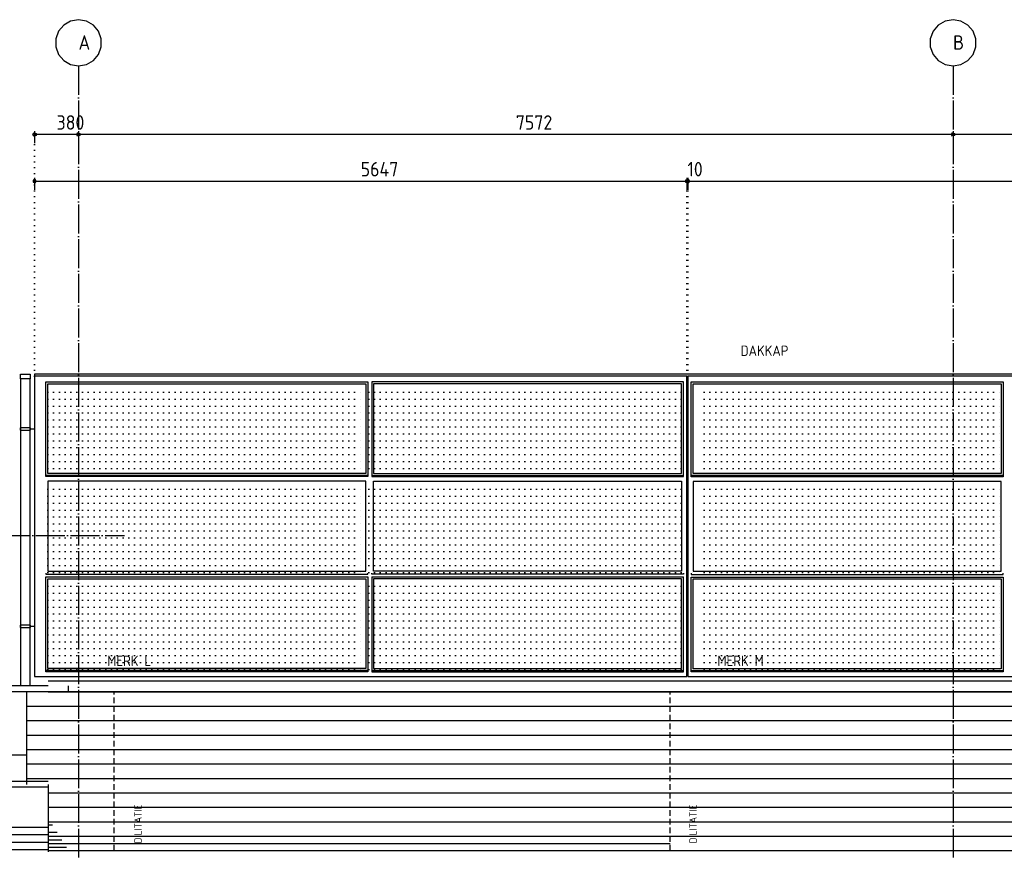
# Model space of a CAD drawing. Extents: x -52900 to 20500, y -12590 to 19148.
# Tile 28 of 39: x -9374 to -849, y 11950 to 19148. Entities that reach past the tile are written whole.
import ezdxf

# ---------------------------------------------------------------- set-up
doc = ezdxf.new("R2010")
doc.units = 0
doc.header["$MEASUREMENT"] = 0
for name, pattern in [('DASHDOT', [300, 250, -25, 0, -25]), ('DASHED', [75, 50, -25]), ('DOT', [50, 0, -50])]:
    doc.linetypes.add(name, pattern=pattern)
for name, color, linetype in [('LAYER01', 7, 'CONTINUOUS'), ('LAYER02', 7, 'CONTINUOUS'), ('LAYER107', 2, 'DOT'), ('LAYER28', 1, 'CONTINUOUS'), ('LAYER30', 1, 'CONTINUOUS'), ('LAYER52', 7, 'DASHED')]:
    doc.layers.add(name, color=color, linetype=linetype)
doc.styles.get("Standard").update_dxf_attribs({"font": 'isocp.shx'})

msp = doc.modelspace()

# ---------------------------------------------------------------- linework, layer by layer
at = {"layer": 'LAYER01', "color": 1, "linetype": 'DASHDOT'}
for p, q in [((-8864.4371, 18747.84395), (-8864.4371, 7180.8426)), ((-1292.43925, 18747.84395), (-1292.43925, 7180.8426))]:
    msp.add_line(p, q, dxfattribs=at)
at = {"layer": 'LAYER01', "color": 5, "linetype": 'Continuous'}
for p, q in [((-9368.1885, 16080.8441), (-9283.18785, 16080.8441)), ((-9368.1885, 16039.96885), (-9368.1885, 16080.8441)), ((-9283.18785, 16039.96885), (-9368.1885, 16039.96885)), ((-9283.18785, 16080.8441), (-9283.18785, 16039.96885)), ((-9128.4378, 13330.8426), (13130.56335, 13330.8426)), ((-9314.4371, 13205.8426), (13130.56335, 13205.8426)), ((-9314.4371, 13080.8441), (13130.56335, 13080.8441)), ((-9314.4371, 12955.84565), (13130.56335, 12955.84565)), ((-9314.4371, 12830.8426), (13130.56335, 12830.8426)), ((-9314.4371, 12705.84335), (13130.56335, 12705.84335)), ((-44258.313, 12556.84205), (-9128.4378, 12556.84205)), ((-9314.4371, 12580.8449), (13130.56335, 12580.8449)), ((-9128.4378, 12503.84445), (-44258.313, 12503.84445)), ((-9128.4378, 12455.8426), (13130.56335, 12455.8426)), ((-9128.4378, 12330.84335), (13130.56335, 12330.84335)), ((-9128.4378, 12240.84475), (-9128.4378, 11943.8446)), ((-9128.4378, 12205.8441), (13130.56335, 12205.8441)), ((-9128.4378, 12155.8441), (-44258.313, 12155.8441)), ((-9128.4378, 12080.8449), (-3741.43715, 12080.8449)), ((-3741.43715, 12080.8449), (13130.56335, 12080.8449)), ((-9128.4378, 12018.3441), (-3741.43715, 12018.3441)), ((-9128.4378, 12018.3441), (-3741.43715, 12018.3441)), ((-9128.4378, 11955.8426), (-3741.43715, 11955.8426)), ((-3741.43715, 11955.8426), (2421.87155, 11955.8426))]:
    msp.add_line(p, q, dxfattribs=at)
at = {"layer": 'LAYER01', "color": 1, "linetype": 'Continuous'}
for p, q in [((13089.55995, 16080.8441), (-9245.43685, 16080.8441)), ((-9245.43685, 16080.8441), (-9245.43685, 16063.8443)), ((13130.56335, 13330.8426), (-11718.3136, 13330.8426)), ((-9314.4371, 13330.8426), (-9314.4371, 12528.8597)), ((-8954.4388, 13380.84565), (-8954.4388, 13330.8426)), ((-8954.4388, 13330.8426), (13130.56335, 13330.8426)), ((-11718.3136, 12785.8452), (-9314.4371, 12785.8452)), ((-9128.4378, 12528.84445), (-9128.4378, 12155.8441))]:
    msp.add_line(p, q, dxfattribs=at)
at = {"layer": 'LAYER01', "color": 3, "linetype": 'DOT'}
for p, q in [((-9130.43825, 15923.84035), (-6418.9377, 15923.84035)), ((-9130.43825, 15863.8397), (-6418.9377, 15863.8397)), ((-6351.93785, 15923.84035), (-3537.43705, 15923.84035)), ((-6351.93785, 15863.8397), (-3537.43705, 15863.8397)), ((-3447.43845, 15923.84035), (-877.93675, 15923.84035)), ((-3447.43845, 15863.8397), (-877.93675, 15863.8397)), ((-9130.43825, 15803.8391), (-6418.9377, 15803.8391)), ((-6351.93785, 15803.8391), (-3537.43705, 15803.8391)), ((-3447.43845, 15803.8391), (-877.93675, 15803.8391)), ((-9130.43825, 15743.8385), (-6418.9377, 15743.8385)), ((-6351.93785, 15743.8385), (-3537.43705, 15743.8385)), ((-3447.43845, 15743.8385), (-877.93675, 15743.8385)), ((-9130.43825, 15683.84245), (-6418.9377, 15683.84245)), ((-9130.43825, 15623.84185), (-6418.9377, 15623.84185)), ((-6351.93785, 15683.84245), (-3537.43705, 15683.84245)), ((-6351.93785, 15623.84185), (-3537.43705, 15623.84185)), ((-3447.43845, 15683.84245), (-877.93675, 15683.84245)), ((-3447.43845, 15623.84185), (-877.93675, 15623.84185)), ((-9130.43825, 15563.84125), (-6418.9377, 15563.84125)), ((-6351.93785, 15563.84125), (-3537.43705, 15563.84125)), ((-3447.43845, 15563.84125), (-877.93675, 15563.84125)), ((-9130.43825, 15503.84215), (-6418.9377, 15503.84215)), ((-9130.43825, 15443.84155), (-6418.9377, 15443.84155)), ((-6351.93785, 15503.84215), (-3537.43705, 15503.84215)), ((-6351.93785, 15443.84155), (-3537.43705, 15443.84155)), ((-3447.43845, 15503.84215), (-877.93675, 15503.84215)), ((-3447.43845, 15443.84155), (-877.93675, 15443.84155)), ((-9130.43825, 15383.84095), (-6418.9377, 15383.84095)), ((-6351.93785, 15383.84095), (-3537.43705, 15383.84095)), ((-3447.43845, 15383.84095), (-877.93675, 15383.84095)), ((-9130.43825, 15323.84035), (-6418.9377, 15323.84035)), ((-9130.43825, 15263.84125), (-6418.9377, 15263.84125)), ((-6351.93785, 15323.84035), (-3537.43705, 15323.84035)), ((-6351.93785, 15263.84125), (-3537.43705, 15263.84125)), ((-3447.43845, 15323.84035), (-877.93675, 15323.84035)), ((-3447.43845, 15263.84125), (-877.93675, 15263.84125)), ((-9130.43825, 15203.84065), (-6418.9377, 15203.84065)), ((-3447.43845, 15203.84065), (-877.93675, 15203.84065)), ((-9130.43825, 15083.8394), (-6418.9377, 15083.8394)), ((-9130.43825, 15023.84035), (-6418.9377, 15023.84035)), ((-6351.93785, 15083.8394), (-3537.43705, 15083.8394)), ((-6351.93785, 15023.84035), (-3537.43705, 15023.84035)), ((-3447.43845, 15083.8394), (-877.93675, 15083.8394)), ((-3447.43845, 15023.84035), (-877.93675, 15023.84035)), ((-9130.43825, 14963.8397), (-6418.9377, 14963.8397)), ((-6351.93785, 14963.8397), (-3537.43705, 14963.8397)), ((-3447.43845, 14963.8397), (-877.93675, 14963.8397)), ((-9130.43825, 14903.8391), (-6418.9377, 14903.8391)), ((-9130.43825, 14843.84005), (-6418.9377, 14843.84005)), ((-6351.93785, 14903.8391), (-3537.43705, 14903.8391)), ((-6351.93785, 14843.84005), (-3537.43705, 14843.84005)), ((-3447.43845, 14903.8391), (-877.93675, 14903.8391)), ((-3447.43845, 14843.84005), (-877.93675, 14843.84005)), ((-9130.43825, 14783.8394), (-6418.9377, 14783.8394)), ((-6351.93785, 14783.8394), (-3537.43705, 14783.8394)), ((-3447.43845, 14783.8394), (-877.93675, 14783.8394)), ((-9130.43825, 14723.84185), (-6418.9377, 14723.84185)), ((-9130.43825, 14663.84125), (-6418.9377, 14663.84125)), ((-6351.93785, 14723.84185), (-3537.43705, 14723.84185)), ((-6351.93785, 14663.84125), (-3537.43705, 14663.84125)), ((-3447.43845, 14723.84185), (-877.93675, 14723.84185)), ((-3447.43845, 14663.84125), (-877.93675, 14663.84125)), ((-9130.43825, 14603.84215), (-6418.9377, 14603.84215)), ((-6351.93785, 14603.84215), (-3537.43705, 14603.84215)), ((-3447.43845, 14603.84215), (-877.93675, 14603.84215)), ((-9130.43825, 14543.84155), (-6418.9377, 14543.84155)), ((-6351.93785, 14543.84155), (-3537.43705, 14543.84155)), ((-3447.43845, 14543.84155), (-877.93675, 14543.84155)), ((-9130.43825, 14483.84095), (-6418.9377, 14483.84095)), ((-9130.43825, 14423.84035), (-6418.9377, 14423.84035)), ((-6351.93785, 14483.84095), (-3537.43705, 14483.84095)), ((-6351.93785, 14423.84035), (-3537.43705, 14423.84035)), ((-3447.43845, 14483.84095), (-877.93675, 14483.84095)), ((-3447.43845, 14423.84035), (-877.93675, 14423.84035)), ((-9130.43825, 14363.84125), (-6418.9377, 14363.84125)), ((-6351.93785, 14363.84125), (-3537.43705, 14363.84125)), ((-3447.43845, 14363.84125), (-877.93675, 14363.84125)), ((-9130.43825, 14243.84005), (-6418.9377, 14243.84005)), ((-6351.93785, 14243.84005), (-3537.43705, 14243.84005)), ((-3447.43845, 14243.84005), (-877.93675, 14243.84005)), ((-9130.43825, 14183.84095), (-6418.9377, 14183.84095)), ((-6351.93785, 14183.84095), (-3537.43705, 14183.84095)), ((-3447.43845, 14183.84095), (-877.93675, 14183.84095)), ((-9130.43825, 14123.84035), (-6418.9377, 14123.84035)), ((-6351.93785, 14123.84035), (-3537.43705, 14123.84035)), ((-3447.43845, 14123.84035), (-877.93675, 14123.84035)), ((-9130.43825, 14063.8397), (-6418.9377, 14063.8397)), ((-9130.43825, 14003.8391), (-6418.9377, 14003.8391)), ((-6351.93785, 14063.8397), (-3537.43705, 14063.8397)), ((-6351.93785, 14003.8391), (-3537.43705, 14003.8391)), ((-3447.43845, 14063.8397), (-877.93675, 14063.8397)), ((-3447.43845, 14003.8391), (-877.93675, 14003.8391)), ((-9130.43825, 13943.84005), (-6418.9377, 13943.84005)), ((-6351.93785, 13943.84005), (-3537.43705, 13943.84005)), ((-3447.43845, 13943.84005), (-877.93675, 13943.84005)), ((-9130.43825, 13883.8394), (-6418.9377, 13883.8394)), ((-9130.43825, 13823.8388), (-6418.9377, 13823.8388)), ((-6351.93785, 13883.8394), (-3537.43705, 13883.8394)), ((-6351.93785, 13823.8388), (-3537.43705, 13823.8388)), ((-3447.43845, 13883.8394), (-877.93675, 13883.8394)), ((-3447.43845, 13823.8388), (-877.93675, 13823.8388)), ((-9130.43825, 13763.84275), (-6418.9377, 13763.84275)), ((-6351.93785, 13763.84275), (-3537.43705, 13763.84275)), ((-3447.43845, 13763.84275), (-877.93675, 13763.84275)), ((-9130.43825, 13703.84215), (-6418.9377, 13703.84215)), ((-9130.43825, 13643.84155), (-6418.9377, 13643.84155)), ((-6351.93785, 13703.84215), (-3537.43705, 13703.84215)), ((-6351.93785, 13643.84155), (-3537.43705, 13643.84155)), ((-3447.43845, 13703.84215), (-877.93675, 13703.84215)), ((-3447.43845, 13643.84155), (-877.93675, 13643.84155)), ((-9130.43825, 13583.84095), (-6418.9377, 13583.84095)), ((-6351.93785, 13583.84095), (-3537.43705, 13583.84095)), ((-3447.43845, 13583.84095), (-877.93675, 13583.84095)), ((-9130.43825, 13523.84185), (-6418.9377, 13523.84185)), ((-6351.93785, 13523.84185), (-3537.43705, 13523.84185)), ((-3447.43845, 13523.84185), (-877.93675, 13523.84185))]:
    msp.add_line(p, q, dxfattribs=at)
at = {"layer": 'LAYER01', "color": 3, "linetype": 'DASHDOT'}
msp.add_line((-9833.7509, 14682.843), (-8466.7511, 14682.843), dxfattribs=at)
at = {"layer": 'LAYER01', "color": 4, "linetype": 'DASHED'}
for p, q in [((-8554.4388, 11955.8426), (-8554.4388, 13330.8426)), ((-3741.43715, 11955.8426), (-3741.43715, 13330.8426))]:
    msp.add_line(p, q, dxfattribs=at)
at = {"layer": 'LAYER01', "color": 6, "linetype": 'Continuous'}
for p, q in [((-9088.6757, 12176.1841), (-9128.4378, 12176.1841)), ((-9048.9113, 12111.52725), (-9128.4378, 12111.52725)), ((-9128.4378, 12091.18425), (-40043.2495, 12091.1873)), ((-9128.4378, 12026.5274), (-40043.2495, 12026.53045)), ((-9128.4378, 12091.18425), (-9302.74885, 12091.18425)), ((-9128.4378, 12026.5274), (-9302.74885, 12026.5274)), ((-9009.14915, 12046.86735), (-9128.4378, 12046.86735)), ((-9128.4378, 11961.8675), (-40043.2495, 11961.87055)), ((-9128.4378, 11961.8675), (-9302.74885, 11961.8675)), ((-8969.38475, 11982.21055), (-9128.4378, 11982.21055))]:
    msp.add_line(p, q, dxfattribs=at)
at = {"layer": 'LAYER02', "color": 1, "linetype": 'Continuous'}
for p, q in [((-8992.89015, 19101.1429), (-9037.69455, 19047.7524)), ((-8932.7759, 19135.80475), (-8992.89015, 19101.1429)), ((-8864.4371, 19147.84395), (-8932.7759, 19135.80475)), ((-8796.09835, 19135.80475), (-8864.4371, 19147.84395)), ((-8864.4371, 19147.84395), (-8864.4371, 19147.84395)), ((-8735.98405, 19101.1429), (-8796.09835, 19135.80475)), ((-8691.17965, 19047.7524), (-8735.98405, 19101.1429)), ((-1420.89225, 19101.1429), (-1465.6969, 19047.7524)), ((-1360.77805, 19135.80475), (-1420.89225, 19101.1429)), ((-1292.43925, 19147.84395), (-1360.77805, 19135.80475)), ((-1224.1006, 19135.80475), (-1292.43925, 19147.84395)), ((-1292.43925, 19147.84395), (-1292.43925, 19147.84395)), ((-1163.9864, 19101.1429), (-1224.1006, 19135.80475)), ((-1119.18175, 19047.7524), (-1163.9864, 19101.1429)), ((-9037.69455, 19047.7524), (-9061.40595, 18982.53935)), ((-8667.46825, 18982.53935), (-8691.17965, 19047.7524)), ((-1465.6969, 19047.7524), (-1489.4082, 18982.53935)), ((-1095.47035, 18982.53935), (-1119.18175, 19047.7524)), ((-9061.40595, 18982.53935), (-9061.40595, 18913.14545)), ((-8667.46825, 18913.14545), (-8667.46825, 18982.53935)), ((-1489.4082, 18982.53935), (-1489.4082, 18913.14545)), ((-1095.47035, 18913.14545), (-1095.47035, 18982.53935)), ((-9061.40595, 18913.14545), (-9037.69455, 18847.93245)), ((-9037.69455, 18847.93245), (-8992.89015, 18794.54195)), ((-8735.98405, 18794.54195), (-8691.17965, 18847.93245)), ((-8691.17965, 18847.93245), (-8667.46825, 18913.14545)), ((-1489.4082, 18913.14545), (-1465.6969, 18847.93245)), ((-1465.6969, 18847.93245), (-1420.89225, 18794.54195)), ((-1163.9864, 18794.54195), (-1119.18175, 18847.93245)), ((-1119.18175, 18847.93245), (-1095.47035, 18913.14545)), ((-8992.89015, 18794.54195), (-8932.7759, 18759.88005)), ((-8932.7759, 18759.88005), (-8864.4371, 18747.8409)), ((-8864.4371, 18747.8409), (-8796.09835, 18759.877)), ((-8796.09835, 18759.877), (-8735.98405, 18794.54195)), ((-1420.89225, 18794.54195), (-1360.77805, 18759.88005)), ((-1360.77805, 18759.88005), (-1292.43925, 18747.8409)), ((-1292.43925, 18747.8409), (-1224.1006, 18759.877)), ((-1224.1006, 18759.877), (-1163.9864, 18794.54195))]:
    msp.add_line(p, q, dxfattribs=at)
at = {"layer": 'LAYER107', "color": 1, "linetype": 'Continuous'}
for p, q in [((-9259.4391, 18153.9673), (-9249.07075, 18168.2358)), ((-9249.07075, 18168.2358), (-9232.29905, 18162.78685)), ((-9244.43665, 18183.9691), (-9244.43665, 18078.9688)), ((-9232.29905, 18162.78685), (-9232.29905, 18145.1477)), ((-8879.4365, 18153.9673), (-8869.07195, 18168.23275)), ((-8869.07195, 18168.23275), (-8852.30255, 18162.7838)), ((-8864.4371, 18183.9691), (-8864.4371, 18078.9688)), ((-8852.30255, 18162.7838), (-8852.30255, 18145.15075)), ((-1307.43855, 18153.9673), (-1297.07395, 18168.23275)), ((-1297.07395, 18168.23275), (-1280.305, 18162.7838)), ((-1292.43925, 18183.9691), (-1292.43925, 18078.9688)), ((-1280.305, 18162.7838), (-1280.305, 18145.15075)), ((-9249.07075, 18139.7003), (-9259.4391, 18153.9673)), ((-9259.4391, 18153.9673), (-9259.4391, 18153.9673)), ((-9232.29905, 18145.1477), (-9249.07075, 18139.7003)), ((-8869.07195, 18139.70335), (-8879.4365, 18153.9673)), ((-8879.4365, 18153.9673), (-8879.4365, 18153.9673)), ((-8852.30255, 18145.15075), (-8869.07195, 18139.70335)), ((-1297.07395, 18139.70335), (-1307.43855, 18153.9673)), ((-1307.43855, 18153.9673), (-1307.43855, 18153.9673)), ((-1280.305, 18145.15075), (-1297.07395, 18139.70335)), ((-9240.802, 17764.10675), (-9257.57065, 17758.65935)), ((-9257.57065, 17758.65935), (-9257.57065, 17741.0263)), ((-9257.57065, 17741.0263), (-9240.802, 17735.5774)), ((-9245.43685, 17779.84465), (-9245.43685, 17674.84285)), ((-9230.43745, 17749.84285), (-9240.802, 17764.10675)), ((-9240.802, 17735.5774), (-9230.43745, 17749.84285)), ((-9230.43745, 17749.84285), (-9230.43745, 17749.84285)), ((-3593.3029, 17764.10675), (-3610.07155, 17758.65935)), ((-3610.07155, 17758.65935), (-3610.07155, 17741.0263)), ((-3610.07155, 17741.0263), (-3593.3029, 17735.5774)), ((-3583.3023, 17764.10675), (-3600.07095, 17758.65935)), ((-3600.07095, 17758.65935), (-3600.07095, 17741.0263)), ((-3600.07095, 17741.0263), (-3583.3023, 17735.5774)), ((-3597.9374, 17779.84465), (-3597.9374, 17674.84285)), ((-3582.938, 17749.84285), (-3593.3029, 17764.10675)), ((-3593.3029, 17735.5774), (-3582.938, 17749.84285)), ((-3587.9368, 17779.84465), (-3587.9368, 17674.84285)), ((-3572.9374, 17749.84285), (-3583.3023, 17764.10675)), ((-3583.3023, 17735.5774), (-3572.9374, 17749.84285)), ((-3582.938, 17749.84285), (-3582.938, 17749.84285)), ((-3572.9374, 17749.84285), (-3572.9374, 17749.84285))]:
    msp.add_line(p, q, dxfattribs=at)
at = {"layer": 'LAYER107', "color": 5, "linetype": 'Continuous'}
for p, q in [((13089.55995, 18153.9673), (-9244.43665, 18153.9673)), ((-9245.43685, 17749.84285), (13089.55995, 17749.84285))]:
    msp.add_line(p, q, dxfattribs=at)
at = {"layer": 'LAYER107', "color": 1, "linetype": 'DOT'}
for p, q in [((-9244.43665, 16063.8443), (-9244.43665, 18145.84505)), ((-3597.9374, 16063.8443), (-3597.9374, 17749.84285)), ((-3587.9368, 16063.8443), (-3587.9368, 17749.84285))]:
    msp.add_line(p, q, dxfattribs=at)
at = {"layer": 'LAYER28', "color": 3, "linetype": 'Continuous'}
for p, q in [((13130.56335, 13423.84185), (-9128.4378, 13423.84185)), ((-9128.4378, 13380.84565), (-11718.3136, 13380.84565))]:
    msp.add_line(p, q, dxfattribs=at)
at = {"layer": 'LAYER30', "color": 1, "linetype": 'Continuous'}
for p, q in [((-3597.9374, 16063.8443), (-9245.43685, 16063.8443)), ((-9245.43685, 16063.8443), (-9245.43685, 13463.8443)), ((-3597.9374, 15159.84345), (-3597.9374, 16063.8443)), ((1902.56425, 16063.8443), (-3587.9368, 16063.8443)), ((-3587.9368, 16063.8443), (-3587.9368, 13462.8433)), ((-9148.43825, 16012.84485), (-6359.1873, 16012.84485)), ((-9148.43825, 15192.8421), (-9148.43825, 16012.84485)), ((-9131.43845, 15996.8445), (-6376.1875, 15996.8445)), ((-9131.43845, 15219.84255), (-9131.43845, 15996.8445)), ((-9131.43845, 15996.8445), (-6376.1875, 15996.8445)), ((-6376.1875, 15996.8445), (-6376.1875, 15219.84255)), ((-6376.1875, 15996.8445), (-6376.1875, 15219.84255)), ((-6359.1873, 16012.84485), (-6359.1873, 15192.8421)), ((-3625.9384, 16012.84485), (-6326.1879, 16012.84485)), ((-6326.1879, 16012.84485), (-6326.1879, 15192.8421)), ((-6309.1877, 15996.8445), (-6309.1877, 15219.84255)), ((-3642.93825, 15996.8445), (-6309.1877, 15996.8445)), ((-3642.93825, 15996.8445), (-6309.1877, 15996.8445)), ((-6309.1877, 15996.8445), (-6309.1877, 15219.84255)), ((-3642.93825, 15219.84255), (-3642.93825, 15996.8445)), ((-3642.93825, 15219.84255), (-3642.93825, 15996.8445)), ((-3625.9384, 15192.8421), (-3625.9384, 16012.84485)), ((-3559.9392, 16012.84485), (-859.6863, 16012.84485)), ((-3559.9392, 15191.84265), (-3559.9392, 16012.84485)), ((-3542.939, 15996.8445), (-876.6863, 15996.8445)), ((-3542.939, 15218.8431), (-3542.939, 15996.8445)), ((-3542.939, 15996.8445), (-876.6863, 15996.8445)), ((-876.6863, 15996.8445), (-876.6863, 15218.8431)), ((-876.6863, 15996.8445), (-876.6863, 15218.8431)), ((-859.6863, 16012.84485), (-859.6863, 15191.84265)), ((-6359.1873, 15202.8427), (-9148.43825, 15202.8427)), ((-6359.1873, 15192.8421), (-9148.43825, 15192.8421)), ((-6376.1875, 15219.84255), (-9131.43845, 15219.84255)), ((-6376.1875, 15219.84255), (-9131.43845, 15219.84255)), ((-6326.1879, 15202.8427), (-3625.9384, 15202.8427)), ((-6326.1879, 15192.8421), (-3625.9384, 15192.8421)), ((-6309.1877, 15219.84255), (-3642.93825, 15219.84255)), ((-6309.1877, 15219.84255), (-3642.93825, 15219.84255)), ((-859.6863, 15201.84325), (-3559.9392, 15201.84325)), ((-859.6863, 15191.84265), (-3559.9392, 15191.84265)), ((-876.6863, 15218.8431), (-3542.939, 15218.8431)), ((-876.6863, 15218.8431), (-3542.939, 15218.8431)), ((-6376.1875, 15152.84425), (-9131.43845, 15152.84425)), ((-9131.43845, 15152.84425), (-9131.43845, 14374.84435)), ((-6376.1875, 14374.84435), (-6376.1875, 15152.84425)), ((-6309.1877, 14374.84435), (-6309.1877, 15152.84425)), ((-6309.1877, 15152.84425), (-3642.93825, 15152.84425)), ((-3642.93825, 15152.84425), (-3642.93825, 14374.84435)), ((-3597.9374, 13463.8443), (-3597.9374, 15159.84345)), ((-876.6863, 15151.84325), (-3542.939, 15151.84325)), ((-3542.939, 15151.84325), (-3542.939, 14373.8449)), ((-876.6863, 14373.8449), (-876.6863, 15151.84325)), ((-9148.43825, 14357.84455), (-9148.43825, 14347.84395)), ((-9148.43825, 14347.84395), (-6359.1873, 14347.84395)), ((-9148.43825, 13503.8437), (-9148.43825, 14324.84285)), ((-9148.43825, 14324.84285), (-6359.1873, 14324.84285)), ((-9131.43845, 14374.84435), (-6376.1875, 14374.84435)), ((-6359.1873, 14347.84395), (-6359.1873, 14357.84455)), ((-6359.1873, 14324.84285), (-6359.1873, 13503.8437)), ((-6326.1879, 14347.84395), (-6326.1879, 14357.84455)), ((-3625.9384, 14347.84395), (-6326.1879, 14347.84395)), ((-6326.1879, 14324.84285), (-6326.1879, 13503.8437)), ((-6326.1879, 14324.84285), (-3625.9384, 14324.84285)), ((-3642.93825, 14374.84435), (-6309.1877, 14374.84435)), ((-3625.9384, 14357.84455), (-3625.9384, 14347.84395)), ((-3625.9384, 13503.8437), (-3625.9384, 14324.84285)), ((-3559.9392, 14356.8451), (-3559.9392, 14346.8445)), ((-3559.9392, 14346.8445), (-859.6863, 14346.8445)), ((-3559.9392, 13502.8427), (-3559.9392, 14323.8449)), ((-3559.9392, 14323.8449), (-859.6863, 14323.8449)), ((-3542.939, 14373.8449), (-876.6863, 14373.8449)), ((-859.6863, 14346.8445), (-859.6863, 14356.8451)), ((-859.6863, 14323.8449), (-859.6863, 13502.8427)), ((-9131.43845, 14307.8415), (-6376.1875, 14307.8415)), ((-9131.43845, 13530.8441), (-9131.43845, 14307.8415)), ((-9131.43845, 14307.8415), (-6376.1875, 14307.8415)), ((-6376.1875, 14307.8415), (-6376.1875, 13530.8441)), ((-6376.1875, 14307.8415), (-6376.1875, 13530.8441)), ((-6309.1877, 14307.8415), (-6309.1877, 13530.8441)), ((-3642.93825, 14307.8415), (-6309.1877, 14307.8415)), ((-3642.93825, 14307.8415), (-6309.1877, 14307.8415)), ((-6309.1877, 14307.8415), (-6309.1877, 13530.8441)), ((-3642.93825, 13530.8441), (-3642.93825, 14307.8415)), ((-3642.93825, 13530.8441), (-3642.93825, 14307.8415)), ((-3542.939, 14306.8451), (-876.6863, 14306.8451)), ((-3542.939, 13529.84315), (-3542.939, 14306.8451)), ((-3542.939, 14306.8451), (-876.6863, 14306.8451)), ((-876.6863, 14306.8451), (-876.6863, 13529.84315)), ((-876.6863, 14306.8451), (-876.6863, 13529.84315)), ((-6359.1873, 13513.8443), (-9148.43825, 13513.8443)), ((-6359.1873, 13503.8437), (-9148.43825, 13503.8437)), ((-6376.1875, 13530.8441), (-9131.43845, 13530.8441)), ((-6376.1875, 13530.8441), (-9131.43845, 13530.8441)), ((-6326.1879, 13513.8443), (-3625.9384, 13513.8443)), ((-6326.1879, 13503.8437), (-3625.9384, 13503.8437)), ((-6309.1877, 13530.8441), (-3642.93825, 13530.8441)), ((-6309.1877, 13530.8441), (-3642.93825, 13530.8441)), ((-859.6863, 13512.8433), (-3559.9392, 13512.8433)), ((-859.6863, 13502.8427), (-3559.9392, 13502.8427)), ((-876.6863, 13529.84315), (-3542.939, 13529.84315)), ((-876.6863, 13529.84315), (-3542.939, 13529.84315)), ((-9245.43685, 13463.8443), (-4607.7503, 13463.8443)), ((-4607.7503, 13463.8443), (-3597.9374, 13463.8443)), ((-3587.9368, 13462.8433), (562.56505, 13462.8433))]:
    msp.add_line(p, q, dxfattribs=at)
at = {"layer": 'LAYER52', "color": 1, "linetype": 'Continuous'}
for p, q in [((-9365.4373, 16041.84265), (-9365.4373, 13380.84565)), ((-9285.4393, 16041.84265), (-9285.4393, 13380.84565)), ((-9280.43745, 15615.84165), (-9370.43915, 15615.84165)), ((-9370.43915, 15615.84165), (-9370.43915, 15595.8435)), ((-9280.43745, 15595.8435), (-9280.43745, 15615.84165)), ((-9280.43745, 15605.8441), (-9245.43685, 15605.8441)), ((-9370.43915, 15595.8435), (-9280.43745, 15595.8435)), ((-9280.43745, 13908.342), (-9370.43915, 13908.342)), ((-9370.43915, 13908.342), (-9370.43915, 13888.3438)), ((-9280.43745, 13888.3438), (-9280.43745, 13908.342)), ((-9280.43745, 13898.3444), (-9245.43685, 13898.3444)), ((-9370.43915, 13888.3438), (-9280.43745, 13888.3438))]:
    msp.add_line(p, q, dxfattribs=at)

# ---------------------------------------------------------------- texts
at = {"layer": 'LAYER01', "color": 1}
for s, p in [('DAKKAP', (-3132.75145, 16237.8433)), ('MERK L', (-8615.74935, 13553.8437)), ('MERK M', (-3332.74995, 13553.8437))]:
    msp.add_text(s, height=90, dxfattribs=at).set_placement(p)
for p in [(-8317.1257, 12018.3441), (-3511.1267, 12018.3441)]:
    msp.add_text('DILITATIE', height=65, rotation=90, dxfattribs=at).set_placement(p)
at = {"layer": 'LAYER02', "color": 2}
for s, p in [('A', (-8864.4371, 18887.8418)), ('B', (-1292.43925, 18887.8418))]:
    msp.add_text(s, height=125, dxfattribs=at).set_placement(p)
at = {"layer": 'LAYER107', "color": 2}
for s, p in [('380', (-9054.438, 18195.6421)), ('7572', (-5078.4382, 18195.6421)), ('5647', (-6421.68885, 17791.5161)), ('10', (-3592.9386, 17791.5161))]:
    msp.add_text(s, height=125, dxfattribs=at).set_placement(p)

doc.saveas('drawing.dxf')
